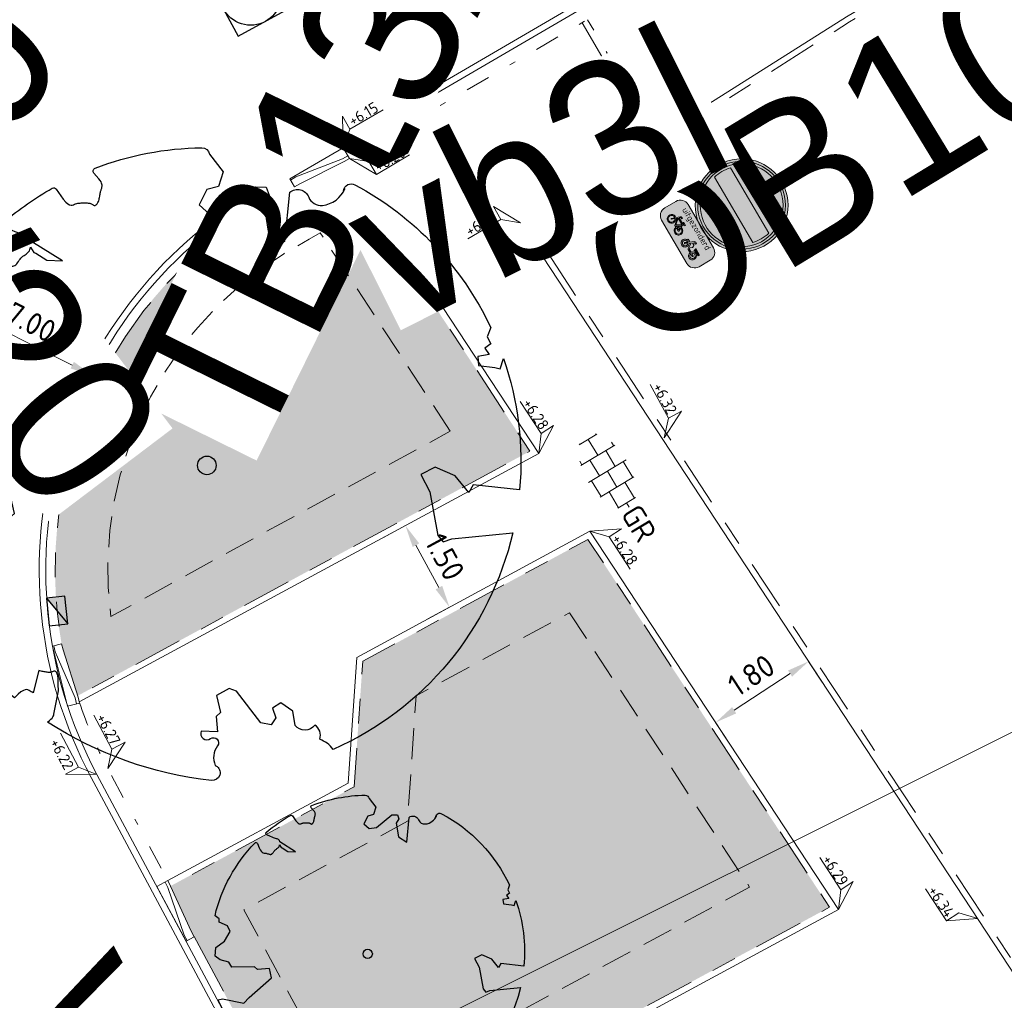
# Model space of a CAD drawing. Header units: metres. Extents: x 155090 to 155676, y 461362 to 461889.
# Tile 74 of 98: x 155297 to 155313, y 461600 to 461616. Entities that reach past the tile are written whole.
import ezdxf
from ezdxf.enums import TextEntityAlignment as Align

# ---------------------------------------------------------------- set-up
doc = ezdxf.new("R2018")
doc.units = ezdxf.units.M
for name, pattern in [('DASHED', [0.75, 0.5, -0.25]), ('VH-GELEIDEBAND', [6, 2, -2, 0, -2]), ('VH-OPSLUITBAND-SO', [10, 4, -2, 2, -2]), ('VH-TROTTOIRBAND_130-150', [15, 5, -2, 2, -2, 2, -2]), ('ZZ-HIDDEN-SO', [4, 2, -2])]:
    doc.linetypes.add(name, pattern=pattern)
doc.layers.get('0').update_dxf_attribs({"lineweight": 18})
doc.layers.get('Defpoints').update_dxf_attribs({"lineweight": 18})
for name, color, linetype, lineweight in [('N-WE-GR-BOOM-S', 90, 'Continuous', 25), ('N-WE-IE-MEUBILAIR_WEGMEUBILAIR-S-200', 7, 'Continuous', 25), ('N-WE-IE-MEUBILAIR_WEGMEUBILAIR_PAAL-S-200', 7, 'Continuous', 25), ('N-WE-RI-OVERIG_RIOOLPUT_INSPECTIE-S-200', 10, 'Continuous', 25), ('N-WE-VH-KANTOPSLUITING-T18', 10, 'Continuous', 18), ('N-WE-VH-KANTOPSLUITING_GELEIDEBAND_50 200-G', 20, 'VH-GELEIDEBAND', 18), ('N-WE-VH-KANTOPSLUITING_OPSLUITBAND_100X200-G', 150, 'VH-OPSLUITBAND-SO', 18), ('N-WE-VH-KANTOPSLUITING_TROTTOIRBAND_130 150X250-G', 210, 'VH-TROTTOIRBAND_130-150', 18), ('N-WE-VH-KANTOPSLUITING_VERLOOPBAND-S', 7, 'Continuous', 18), ('N-WE-VH-KANTOPSLUITING_VOORKANT_BAND-G', 50, 'Continuous', 18), ('N-WE-VH-KANTVERHARDING_STREKLAAG-G', 60, 'Continuous', 18), ('N-WE-VH-VERHARDING_TEGEL-KLEUR-DUN-S', 7, 'Continuous', 18), ('N-WE-VW-VERKEERSTEKEN_BORD_C-S-200', 7, 'Continuous', 25), ('N-WE-VW-VERKEERSTEKEN_BORD_ONDERBORD-S-200', 7, 'Continuous', 25), ('X-XX-AL-HOOGTELABEL-S', 7, 'Continuous', 18), ('X-XX-AL-M', 7, 'Continuous', 18)]:
    doc.layers.add(name, color=color, linetype=linetype, lineweight=lineweight)
for name, color, linetype, lineweight, true_color in [('N-WE-GR-Groen-A-200', 7, 'Continuous', 18, 0x52a500), ('N-WE-GR-MATERIAALGRENS-G', 7, 'ZZ-HIDDEN-SO', 18, 0x00e600), ('N-WE-RI-HWA_KOLK-S-200', 150, 'Continuous', 25, 0x007fff)]:
    doc.layers.add(name, color=color, linetype=linetype, lineweight=lineweight, true_color=true_color)
doc.layers.add('X-XX-AL-HULPLIJN', color=4, linetype='Continuous', lineweight=18, plot=False)
doc.styles.add('NLCS-ISO', font='NLCS-ISO.ttf')
doc.styles.add('NLCS-ISO-M200-T18', font='NLCS-ISO.ttf', dxfattribs={"height": 0.36})
doc.styles.add('NLCS-RVV-M200-T25', font='NLCS-RVV.ttf')
doc.dimstyles.new('NLCS-M200-T18-PIJL_L2_H1', dxfattribs={"dimscale": 0.2, "dimtxt": 2.5, "dimasz": 1.8, "dimexe": 2, "dimexo": 2, "dimgap": 0.7, "dimtad": 1, "dimzin": 0, "dimdsep": 46, "dimtxsty": 'NLCS-ISO-M200-T18', "dimcen": 0, "dimdle": 2, "dimclrd": 256, "dimclre": 256, "dimclrt": 10, "dimadec": 1, "dimazin": 0, "dimtfac": 1, "dimtdec": 3, "dimtofl": 0, "dimtmove": 0, "dimatfit": 3, "dimfxl": 2, "dimfxlon": 1, "dimtfillclr": 256, "dimtolj": 1, "dimtzin": 0, "dimlwd": -1, "dimlwe": -1, "dimarcsym": 0})
doc.dimstyles.new('NLCS-M200-T18-PIJL_L2_H2', dxfattribs={"dimscale": 0.2, "dimtxt": 0.36, "dimasz": 1.8, "dimexe": 2, "dimexo": 2, "dimgap": 0.7, "dimtad": 1, "dimzin": 0, "dimdsep": 46, "dimtxsty": 'NLCS-ISO-M200-T18', "dimcen": 0, "dimdle": 2, "dimclrd": 256, "dimclre": 256, "dimclrt": 10, "dimazin": 0, "dimtfac": 1, "dimtofl": 0, "dimtmove": 0, "dimatfit": 3, "dimfxl": 2, "dimfxlon": 1, "dimtfill": 1, "dimtfillclr": 256, "dimtolj": 1, "dimtzin": 0, "dimlwd": -1, "dimlwe": -1, "dimarcsym": 0})

# ---------------------------------------------------------------- blocks, each defined once
blk = doc.blocks.new('*U46')
at = {"lineweight": 9}
for p, q in [((-1.5, -1.6), (-1.5, 1.6)), ((0, -1.784), (0, 1.784)), ((1.5, -1.6), (1.5, 1.6)), ((-3, -0.835), (-3, 0.835)), ((-1.837, 1.5), (-1.5, 1.5)), ((0, 1.5), (1.5, 1.5)), ((3, -0.835), (3, 0.835)), ((-3.08, 0.75), (-3, 0.75)), ((-3, 0), (-1.5, 0)), ((-1.5, 0.75), (0, 0.75)), ((0, 0), (1.5, 0)), ((1.5, 0.75), (3, 0.75)), ((3, 0), (3.395, 0)), ((-3.08, -0.75), (-3, -0.75)), ((-1.5, -0.75), (0, -0.75)), ((1.5, -0.75), (3, -0.75)), ((-1.837, -1.5), (-1.5, -1.5)), ((0, -1.5), (1.5, -1.5))]:
    blk.add_line(p, q, dxfattribs=at)
at = {"style": 'NLCS-ISO'}
blk.add_attdef('FORMAAT', text='', height=1.8, dxfattribs=at).set_placement((-3.18, 0), align=Align.MIDDLE_RIGHT)
blk.add_attdef('KLEUR', text='', height=1.8, dxfattribs=at).set_placement((3.495, 0), align=Align.MIDDLE_LEFT)
blk = doc.blocks.new('*U50')
at = {"lineweight": 30, "flags": 106}
blk.add_attdef('OB', text='', height=0.36, dxfattribs=at).set_placement((0, 0.1), align=Align.BOTTOM_CENTER)
blk = doc.blocks.new('*U51')
at = {"lineweight": 30, "flags": 106}
blk.add_attdef('OB', text='', height=0.36, dxfattribs=at).set_placement((0, 0.1), align=Align.BOTTOM_CENTER)
blk = doc.blocks.new('*D61')
at = {"layer": 'Defpoints', "color": 0, "transparency": 16777216}
for p in [(155298.215, 461622.532), (155296.538, 461616.771)]:
    blk.add_point(p, dxfattribs=at)
at = {"layer": 'X-XX-AL-M', "transparency": 16777216}
blk.add_line((155295.887, 461614.532), (155296.438, 461616.426), dxfattribs=at)
blk.add_solid([(155296.38, 461616.442), (155296.495, 461616.409), (155296.538, 461616.771)], dxfattribs=at)
at = {"layer": 'X-XX-AL-M', "color": 10, "transparency": 16777216, "insert": (155295.805, 461615.395), "char_height": 0.36, "attachment_point": 5, "rotation": 73.7687, "style": 'NLCS-ISO-M200-T18', "bg_fill": 3, "box_fill_scale": 1.1, "bg_fill_color": 256, "bg_fill_true_color": 13158600, "bg_fill_transparency": 0}
blk.add_mtext('\\A1;R=6.00', dxfattribs=at)
blk = doc.blocks.new('*D71')
at = {"layer": 'Defpoints', "color": 0, "transparency": 16777216}
for p in [(155303.702, 461608.045), (155303.702, 461608.045), (155304.415, 461606.725)]:
    blk.add_point(p, dxfattribs=at)
at = {"layer": 'X-XX-AL-M', "transparency": 16777216}
for p, q in [((155303.702, 461608.045), (155303.35, 461607.854)), ((155304.244, 461607.042), (155303.873, 461607.728)), ((155304.415, 461606.725), (155304.064, 461606.535))]:
    blk.add_line(p, q, dxfattribs=at)
for points in [[(155303.926, 461607.756), (155303.82, 461607.699), (155303.702, 461608.045)], [(155304.297, 461607.07), (155304.191, 461607.013), (155304.415, 461606.725)]]:
    blk.add_solid(points, dxfattribs=at)
at = {"layer": 'X-XX-AL-M', "color": 10, "transparency": 16777216, "insert": (155304.34, 461607.537), "char_height": 0.36, "attachment_point": 5, "rotation": 298.4036, "style": 'NLCS-ISO-M200-T18', "bg_fill": 3, "box_fill_scale": 1.1, "bg_fill_color": 256, "bg_fill_true_color": 13158600, "bg_fill_transparency": 0}
blk.add_mtext('\\A1;1.50', dxfattribs=at)
blk = doc.blocks.new('*D95')
at = {"layer": 'Defpoints', "color": 0, "transparency": 16777216}
for p in [(155310.088, 461606.05), (155310.219, 461605.85), (155308.584, 461605.062)]:
    blk.add_point(p, dxfattribs=at)
at = {"layer": 'X-XX-AL-M', "transparency": 16777216}
for p, q in [((155310.219, 461605.85), (155310.439, 461605.516)), ((155309.016, 461605.06), (155309.919, 461605.653)), ((155308.715, 461604.862), (155308.935, 461604.528))]:
    blk.add_line(p, q, dxfattribs=at)
for points in [[(155309.886, 461605.703), (155309.951, 461605.603), (155310.219, 461605.85)], [(155308.983, 461605.11), (155309.049, 461605.01), (155308.715, 461604.862)]]:
    blk.add_solid(points, dxfattribs=at)
at = {"layer": 'X-XX-AL-M', "color": 10, "transparency": 16777216, "insert": (155309.292, 461605.624), "char_height": 0.36, "attachment_point": 5, "rotation": 33.3042, "style": 'NLCS-ISO-M200-T18', "bg_fill": 3, "box_fill_scale": 1.1, "bg_fill_color": 256, "bg_fill_true_color": 13158600, "bg_fill_transparency": 0}
blk.add_mtext('\\A1;1.80', dxfattribs=at)
blk = doc.blocks.new('SVH-VERLOOPBAND_TROTTOIRBAND 130 150X250 HD_GELEIDEBAND 50 200X200 HD_RECHTS_L1000-MM_DYN')
blk.add_lwpolyline([(1000, 200), (900, 200), (100, 150), (0, 150), (0, 0), (1000, 0)], close=True)
blk.add_lwpolyline([(0, 20), (100, 20), (900, 150), (1000, 150)])
blk = doc.blocks.new('*U181')
at = {"linetype": 'Continuous', "lineweight": 0}
blk.add_lwpolyline([(0, 0.2), (0.1, 0.2), (0.9, 0.15), (1, 0.15), (1, 0), (0, 0)], close=True, dxfattribs=at)
blk.add_lwpolyline([(1, 0.02), (0.9, 0.02), (0.1, 0.15), (0, 0.15)], dxfattribs=at)
blk = doc.blocks.new('*U182')
at = {"lineweight": 30, "flags": 106}
blk.add_attdef('OB', text='', height=0.36, dxfattribs=at).set_placement((0, 0.1), align=Align.BOTTOM_CENTER)
blk = doc.blocks.new('*U183')
at = {"linetype": 'Continuous', "lineweight": 0}
blk.add_lwpolyline([(0, 0.2), (0.1, 0.2), (0.9, 0.15), (1, 0.15), (1, 0), (0, 0)], close=True, dxfattribs=at)
blk.add_lwpolyline([(1, 0.02), (0.9, 0.02), (0.1, 0.15), (0, 0.15)], dxfattribs=at)
blk = doc.blocks.new('*U184')
at = {"lineweight": 30, "flags": 106}
blk.add_attdef('OB', text='', height=0.36, dxfattribs=at).set_placement((0, 0.1), align=Align.BOTTOM_CENTER)
blk = doc.blocks.new('*U15')
at = {"lineweight": 18}
for p, q in [((2.46, 4.47), (0, 0)), ((2.46, 2.07), (2.46, 4.47)), ((0, 0), (2.46, 2.07)), ((8.66, 2.07), (2.46, 2.07))]:
    blk.add_line(p, q, dxfattribs=at)
at = {"lineweight": 18, "style": 'NLCS-ISO'}
blk.add_attdef('...', text='', height=1.8, dxfattribs=at).set_placement((5.56, 1.65), align=Align.BOTTOM_CENTER)
blk = doc.blocks.new('*U250')
at = {"lineweight": 18}
for p, q in [((-2.46, 2.07), (-2.46, 4.47)), ((-2.46, 4.47), (0, 0)), ((-8.66, 2.07), (-2.46, 2.07)), ((0, 0), (-2.46, 2.07))]:
    blk.add_line(p, q, dxfattribs=at)
at = {"lineweight": 18, "style": 'NLCS-ISO'}
blk.add_attdef('...', text='', height=1.8, dxfattribs=at).set_placement((-5.56, 1.65), align=Align.BOTTOM_CENTER)
blk = doc.blocks.new('*U343')
at = {"lineweight": 18}
for p, q in [((-2.46, -2.01), (0, 0)), ((0, 0), (-2.46, -4.41)), ((-2.46, -4.41), (-2.46, -2.01)), ((-8.66, -4.41), (-2.46, -4.41))]:
    blk.add_line(p, q, dxfattribs=at)
at = {"lineweight": 18, "style": 'NLCS-ISO'}
blk.add_attdef('...', text='', height=1.8, dxfattribs=at).set_placement((-5.56, -4.83), align=Align.BOTTOM_CENTER)
blk = doc.blocks.new('N-SVW-VERKEERSTEKEN_BORD_C02-SO')
at = {"true_color": 0xff0000}
h = blk.add_hatch(color=1, dxfattribs=at)
h.dxf.hatch_style = 1
h.paths.add_polyline_path([(-3.75, 0), (-3.55, 0, -1), (3.55, 0), (3.75, 0, 1)])
at = {"true_color": 0xffffff}
h = blk.add_hatch(color=7, dxfattribs=at)
h.dxf.hatch_style = 1
h.paths.add_polyline_path([(3.35, 0), (3.55, 0, 1), (-3.55, 0), (-3.35, 0, -1)])
at = {"true_color": 0xff0000}
h = blk.add_hatch(color=1, dxfattribs=at)
h.dxf.hatch_style = 1
h.paths.add_polyline_path([(-3.35, 0), (-3.15, 0, -0.060174), (-3.059, 0.75), (3.059, 0.75, -0.060174), (3.15, 0), (3.35, 0, 1)])
h = blk.add_hatch(color=1, dxfattribs=at)
h.dxf.hatch_style = 1
h.paths.add_polyline_path([(-3.55, 0), (-3.75, 0, 1), (3.75, 0), (3.55, 0, -1)])
at = {"true_color": 0xffffff}
h = blk.add_hatch(color=7, dxfattribs=at)
h.dxf.hatch_style = 1
h.paths.add_polyline_path([(-3.35, 0), (-3.55, 0, 1), (3.55, 0), (3.35, 0, -1)])
at = {"true_color": 0xff0000}
h = blk.add_hatch(color=1, dxfattribs=at)
h.dxf.hatch_style = 1
h.paths.add_polyline_path([(3.35, 0), (3.15, 0, -0.060174), (3.059, -0.75), (-3.059, -0.75, -0.060174), (-3.15, 0), (-3.35, 0, 1)])
at = {"true_color": 0xffffff}
h = blk.add_hatch(color=7, dxfattribs=at)
h.dxf.hatch_style = 1
h.paths.add_polyline_path([(3.059, -0.75, 0.120784), (3.059, 0.75), (-3.059, 0.75, 0.120784), (-3.059, -0.75)])
at = {"color": 7, "lineweight": 0, "true_color": 0xffffff}
blk.add_lwpolyline([(-3.059, -0.75), (3.059, -0.75, 0.120784), (3.059, 0.75), (-3.059, 0.75, 0.120784)], format="xyb", close=True, dxfattribs=at)
at = {"color": 1, "lineweight": 0, "true_color": 0xff0000}
blk.add_circle((0, 0), 3.75, dxfattribs=at)
at = {"color": 7, "lineweight": 0, "true_color": 0xffffff}
for radius in [3.55, 3.35]:
    blk.add_circle((0, 0), radius, dxfattribs=at)
blk = doc.blocks.new('SGR-BOOM_05')
blk.add_lwpolyline([(0.433, 4.712), (0.441, 4.722), (0.45, 4.731), (0.457, 4.739), (0.465, 4.746), (0.473, 4.754), (0.48, 4.761), (0.487, 4.77), (0.494, 4.779), (0.501, 4.79), (0.508, 4.802), (0.513, 4.817), (0.516, 4.836), (0.517, 4.858), (0.515, 4.885), (0.509, 4.916), (0.475, 5.034, -0.52938), (0.529, 5.099, -0.087139), (2.218, 4.625, -0.372341), (2.284, 4.473), (2.354, 4.119), (2.18, 3.946), (1.992, 3.985), (1.767, 3.817), (1.853, 3.602), (2.086, 3.527), (2.712, 3.671), (2.864, 3.587), (2.85, 3.453), (2.707, 3.365), (2.577, 2.941), (2.743, 2.67), (3.168, 3.347, -0.504641), (3.406, 3.14, 0.331948), (3.544, 2.921, 0.282008), (3.993, 3.004), (3.957, 2.985, -0.512156), (4.163, 2.984, -0.16076), (5.094, -0.056), (4.977, -0.169), (4.976, -0.294), (4.862, -0.315), (4.876, -0.438), (4.698, -0.381), (4.644, -0.519), (4.864, -0.665), (4.933, -0.72), (5.054, -0.599, -0.106371), (4.341, -2.61), (3.705, -2.201), (3.588, -2.282), (3.512, -1.945), (3.286, -1.673), (3.024, -1.676), (3.03, -1.99), (2.83, -2.678), (2.861, -2.809), (3.005, -2.829), (3.93, -3.183, -0.236298), (-0.225, -5.013, 0.159625), (-0.347, -4.77, 0.350802), (-0.315, -4.528, -0.504641), (-0.6, -4.393), (-0.531, -4.17), (-0.647, -3.962), (-0.802, -3.978), (-0.825, -4.144), (-0.942, -4.211), (-1.08, -4.106), (-1.2, -3.475), (-1.291, -3.384), (-1.522, -3.391), (-1.586, -3.665), (-1.68, -3.694), (-1.769, -3.923), (-2.003, -3.798, 0.733583), (-1.918, -3.973, -0.861625), (-1.87, -4.128, 0.279978), (-2.043, -4.393), (-2.036, -4.403, -0.827056), (-2.208, -4.583, -0.116774), (-4.152, -2.556), (-4.114, -2.549), (-4.084, -2.541), (-4.059, -2.531), (-4.039, -2.52), (-4.024, -2.509), (-4.013, -2.498), (-4.004, -2.486), (-3.768, -2.184), (-3.762, -2.173), (-3.758, -2.163), (-3.755, -2.153), (-3.752, -2.143), (-3.748, -2.133), (-3.745, -2.123), (-3.74, -2.111), (-3.735, -2.099), (-3.729, -2.085), (-3.721, -2.071), (-3.713, -2.056), (-3.705, -2.04), (-3.697, -2.024), (-3.689, -2.007), (-3.682, -1.991), (-3.676, -1.975), (-3.671, -1.959), (-3.668, -1.944), (-3.666, -1.929), (-3.665, -1.916), (-3.666, -1.904), (-3.668, -1.893), (-3.671, -1.884), (-3.676, -1.877), (-3.682, -1.872), (-3.69, -1.869), (-3.698, -1.867), (-3.708, -1.866), (-3.718, -1.865), (-3.729, -1.864), (-3.74, -1.863), (-3.752, -1.86), (-3.764, -1.856), (-3.776, -1.85), (-3.788, -1.843), (-3.801, -1.835), (-3.813, -1.826), (-3.826, -1.816), (-3.84, -1.806), (-3.853, -1.796), (-3.866, -1.785), (-3.88, -1.774), (-3.893, -1.762), (-3.907, -1.75), (-4.15, -2.028), (-4.162, -2.015), (-4.173, -2), (-4.183, -1.984), (-4.193, -1.968), (-4.204, -1.951), (-4.219, -1.938), (-4.242, -1.928), (-4.274, -1.924), (-4.319, -1.929), (-4.379, -1.942), (-4.457, -1.967, -0.040997), (-4.791, -1.027), (-4.617, -1.057), (-4.463, -1.156), (-4.38, -1.082), (-4.281, -0.927), (-4.376, -0.782), (-4.323, -0.567), (-4.52, -0.551), (-4.652, -0.423), (-4.892, -0.58, -0.05814), (-4.988, 0.829), (-4.852, 0.802), (-4.298, 0.364), (-4.06, 0.447), (-3.128, 0.693), (-3.049, 1), (-3.409, 1.144), (-3.464, 1.261), (-4.121, 1.584), (-4.136, 1.769), (-4.358, 1.957), (-4.448, 2.14), (-4.297, 2.378), (-3.958, 2.431), (-3.65, 2.633), (-3.646, 2.84), (-3.838, 3.066), (-3.787, 3.162), (-3.863, 3.31, -0.13428), (-1.664, 4.835, -0.541727), (-1.597, 4.783), (-1.608, 4.639), (-1.605, 4.565), (-1.595, 4.508), (-1.579, 4.465), (-1.558, 4.434), (-1.535, 4.41), (-1.511, 4.392), (-1.487, 4.376), (-1.465, 4.359), (-1.446, 4.342), (-1.428, 4.325), (-1.411, 4.309), (-1.395, 4.295), (-1.38, 4.284), (-1.364, 4.276), (-1.347, 4.272), (-1.33, 4.272), (-1.312, 4.277), (-1.292, 4.285), (-1.273, 4.294), (-1.252, 4.305), (-1.232, 4.316), (-1.211, 4.327), (-1.189, 4.336), (-1.168, 4.342), (-1.147, 4.347), (-1.126, 4.35), (-1.105, 4.353), (-1.085, 4.356), (-1.066, 4.36), (-1.048, 4.365), (-1.031, 4.372), (-1.015, 4.382), (-1, 4.394), (-0.986, 4.408), (-0.973, 4.424), (-0.963, 4.324), (-0.94, 4.298), (-0.834, 4.118), (-0.611, 3.996), (-0.927, 4.508), (-0.921, 4.523), (-0.917, 4.539), (-0.915, 4.553), (-0.916, 4.568), (-0.92, 4.583), (-0.927, 4.598), (-0.938, 4.613), (-0.953, 4.629), (-0.972, 4.647), (-0.994, 4.667), (-1.02, 4.691), (-1.05, 4.719), (-1.082, 4.754), (-1.117, 4.795), (-1.199, 4.901, -0.543104), (-1.171, 4.981, -0.046766), (-0.234, 5.117, -0.385168), (-0.182, 5.074), (-0.152, 4.882), (-0.138, 4.822), (-0.121, 4.78), (-0.104, 4.753), (-0.085, 4.737), (-0.066, 4.73), (-0.047, 4.727), (-0.027, 4.726), (-0.009, 4.724), (0.009, 4.72), (0.027, 4.716), (0.044, 4.71), (0.061, 4.704), (0.077, 4.697), (0.093, 4.689), (0.109, 4.682), (0.124, 4.675), (0.139, 4.668), (0.153, 4.66), (0.167, 4.653), (0.18, 4.645), (0.191, 4.638), (0.202, 4.629), (0.211, 4.621), (0.219, 4.611), (0.225, 4.602), (0.231, 4.593), (0.236, 4.584), (0.242, 4.576), (0.247, 4.569), (0.253, 4.564), (0.26, 4.56), (0.269, 4.559), (0.278, 4.56), (0.289, 4.563), (0.3, 4.568), (0.312, 4.574), (0.324, 4.582), (0.336, 4.592), (0.348, 4.603), (0.36, 4.616), (0.371, 4.63), (0.382, 4.644), (0.393, 4.659), (0.404, 4.673), (0.414, 4.687), (0.423, 4.7)], format="xyb", close=True)
blk.add_circle((0, 0), 0.15)
blk = doc.blocks.new('SRI-PUT_INSPECTIE-SO')
at = {"flags": 128}
blk.add_lwpolyline([(-2, -2), (2, -2), (2, 2), (-2, 2)], close=True, dxfattribs=at)
blk.add_circle((0, 0), 2)
at = {"style": 'NLCS-ISO'}
blk.add_text('I', height=2.5, dxfattribs=at).set_placement((-0.003, -0.007), align=Align.MIDDLE_CENTER)
blk = doc.blocks.new('N-SVW-VERKEERSTEKEN_BORD_ONDERBORD_OB54-SO')
at = {"true_color": 0xffffff}
h = blk.add_hatch(color=7, dxfattribs=at)
h.dxf.hatch_style = 1
edge = h.paths.add_edge_path()
edge.add_line((2.75, -0.524), (2.75, 0.524))
edge.add_arc((2.024, 0.524), 0.726, 0, 90)
edge.add_line((2.024, 1.25), (-2.024, 1.25))
edge.add_arc((-2.024, 0.524), 0.726, 90, 180)
edge.add_line((-2.75, 0.524), (-2.75, -0.524))
edge.add_arc((-2.024, -0.524), 0.726, 180, 270)
edge.add_line((-2.024, -1.25), (2.024, -1.25))
edge.add_arc((2.024, -0.524), 0.726, 270, 360)
at = {"true_color": 0x191919}
h = blk.add_hatch(color=250, dxfattribs=at)
h.dxf.hatch_style = 1
h.paths.add_polyline_path([(-0.816, 0.016), (-0.759, 0.144), (-0.673, 0.144), (-0.673, 0.217), (-0.941, 0.217, 1), (-0.941, 0.144), (-0.837, 0.144), (-0.871, 0.071), (-1.475, 0.071), (-1.434, 0.182, -0.345861), (-1.376, 0.217), (-1.285, 0.217), (-1.285, 0.29), (-1.389, 0.29, 0.334348), (-1.507, 0.201), (-1.632, -0.156, 0.794265), (-1.937, -0.767, 0.4733), (-1.408, -0.664, 0.427471), (-1.564, -0.182), (-1.528, -0.075), (-1.113, -0.534), (-0.946, -0.534, 0.529348), (-0.43, -0.805, 0.476174), (-0.327, -0.275, 0.318009), (-0.72, -0.171)])
h.paths.add_polyline_path([(-1.496, 0.001), (-0.905, 0.001), (-1.103, -0.437)], flags=16)
h.paths.add_polyline_path([(-1.59, -0.252, -0.542254), (-1.539, -0.71, -0.632638), (-1.991, -0.497, -0.479903), (-1.658, -0.229), (-1.749, -0.487, 1.053204), (-1.679, -0.508)], flags=16)
h.paths.add_polyline_path([(-0.855, -0.067), (-0.785, -0.203, 0.234167), (-0.946, -0.461), (-1.035, -0.461)], flags=16)
h.paths.add_polyline_path([(-0.751, -0.27), (-0.652, -0.461), (-0.871, -0.461, -0.216058)], flags=16)
h.paths.add_polyline_path([(-0.871, -0.534), (-0.592, -0.534, 0.566151), (-0.561, -0.481), (-0.686, -0.236, -0.564261), (-0.324, -0.539, -0.396488), (-0.623, -0.772, -0.350134)], flags=16)
h = blk.add_hatch(color=250, dxfattribs=at)
h.dxf.hatch_style = 1
h.paths.add_polyline_path([(1.135, -0.17), (1.051, -0.034, 0.255306), (1.015, -0.014), (0.83, -0.014), (0.877, 0.095, -0.318303), (0.94, 0.14), (1.041, 0.14), (1.041, 0.239), (0.913, 0.239, 0.321327), (0.807, 0.176), (0.624, -0.233), (0.564, -0.223), (0.564, -0.144, 0.106802), (0.39, -0.176), (0.423, -0.249, 0.671062), (0.394, -0.825, 0.948349), (0.715, -0.27), (0.781, -0.118), (1.044, -0.548, 0.259153), (1.114, -0.588), (1.403, -0.588, 0.931549), (2.042, -0.543, 0.922827), (1.406, -0.491), (1.161, -0.491, -0.255465), (1.104, -0.46), (1.057, -0.387), (1.138, -0.212, 0.249583)])
h.paths.add_polyline_path([(0.456, -0.744, -0.929509), (0.589, -0.323), (0.492, -0.534, 1), (0.579, -0.574), (0.676, -0.363, -0.86337)], flags=16)
h.paths.add_polyline_path([(1.943, -0.532, -0.929509), (1.505, -0.588), (1.737, -0.588, 1), (1.737, -0.491), (1.505, -0.491, -0.86337)], flags=16)
h = blk.add_hatch(color=250, dxfattribs=at)
h.dxf.hatch_style = 1
h.paths.add_polyline_path([(1.701, -0.144), (1.956, -0.144), (1.956, -0.014), (1.401, -0.014, 0.572156), (1.368, -0.07), (1.432, -0.207, 0.436321), (1.482, -0.222, -0.140127)])
at = {"color": 250, "lineweight": 0, "true_color": 0x191919}
for points in [[(2.75, -0.524), (2.75, 0.524, 0.414214), (2.024, 1.25), (-2.024, 1.25, 0.414214), (-2.75, 0.524), (-2.75, -0.524, 0.414214), (-2.024, -1.25), (2.024, -1.25, 0.414214)], [(-0.816, 0.016), (-0.759, 0.144), (-0.673, 0.144), (-0.673, 0.217), (-0.941, 0.217, 1), (-0.941, 0.144), (-0.837, 0.144), (-0.871, 0.071), (-1.475, 0.071), (-1.434, 0.182, -0.345861), (-1.376, 0.217), (-1.285, 0.217), (-1.285, 0.29), (-1.389, 0.29, 0.334348), (-1.507, 0.201), (-1.632, -0.156, 0.794265), (-1.937, -0.767, 0.4733), (-1.408, -0.664, 0.427471), (-1.564, -0.182), (-1.528, -0.075), (-1.113, -0.534), (-0.946, -0.534, 0.529348), (-0.43, -0.805, 0.476174), (-0.327, -0.275, 0.318009), (-0.72, -0.171)], [(1.406, -0.491, -0.922827), (2.042, -0.543, -0.931549), (1.403, -0.588), (1.114, -0.588, -0.259153), (1.044, -0.548), (0.781, -0.118), (0.715, -0.27, -0.948349), (0.394, -0.825, -0.671062), (0.423, -0.249), (0.39, -0.176, -0.106802), (0.564, -0.144), (0.564, -0.223), (0.624, -0.233), (0.807, 0.176, -0.321327), (0.913, 0.239), (1.041, 0.239), (1.041, 0.14), (0.94, 0.14, 0.318303), (0.877, 0.095), (0.83, -0.014), (1.015, -0.014, -0.265598), (1.052, -0.035), (1.135, -0.17, -0.249583), (1.138, -0.212), (1.057, -0.387), (1.104, -0.46, 0.255465), (1.161, -0.491)], [(-1.59, -0.252, -0.542254), (-1.539, -0.71, -0.632638), (-1.991, -0.497, -0.479903), (-1.658, -0.229), (-1.749, -0.487, 1.053204), (-1.679, -0.508)], [(-0.855, -0.067), (-1.035, -0.461), (-0.946, -0.461, -0.234167), (-0.785, -0.203)], [(-0.686, -0.236, -0.564261), (-0.324, -0.539, -0.396488), (-0.623, -0.772, -0.350134), (-0.871, -0.534), (-0.592, -0.534, 0.566151), (-0.561, -0.481)], [(-0.652, -0.461), (-0.751, -0.27, 0.216058), (-0.871, -0.461)], [(0.676, -0.363, -0.86337), (0.456, -0.744, -0.929509), (0.589, -0.323), (0.492, -0.534, 1), (0.579, -0.574)], [(1.956, -0.014), (1.401, -0.014, 0.526528), (1.366, -0.065), (1.432, -0.207, 0.485649), (1.487, -0.219, -0.136609), (1.701, -0.144), (1.956, -0.144)], [(1.505, -0.491, -0.86337), (1.943, -0.532, -0.929509), (1.505, -0.588), (1.737, -0.588, 1), (1.737, -0.491)]]:
    blk.add_lwpolyline(points, format="xyb", close=True, dxfattribs=at)
blk.add_lwpolyline([(-0.905, 0.001), (-1.496, 0.001), (-1.103, -0.437)], close=True, dxfattribs=at)
at = {"color": 250, "true_color": 0x191919, "style": 'NLCS-RVV-M200-T25'}
blk.add_text('uitgezonderd', height=0.5, dxfattribs=at).set_placement((0, 0.598), align=Align.CENTER)
blk = doc.blocks.new('SIE-WEG_PAAL_VERKEERSBORD_DYN-SO')
at = {"color": 0, "linetype": 'ByBlock', "lineweight": 18}
blk.add_circle((0, 0), 1.5, dxfattribs=at)
at = {"color": 0, "linetype": 'ByBlock', "lineweight": 18, "style": 'NLCS-ISO'}
blk.add_text('vb', height=1.5, dxfattribs=at).set_placement((0, 0.132), align=Align.MIDDLE_CENTER)
blk = doc.blocks.new('*U567')
at = {"const_width": 0.3, "flags": 128}
blk.add_lwpolyline([(17.913, 21.271), (17.913, 24.271)], dxfattribs=at)
at = {"flags": 128}
blk.add_lwpolyline([(1.5, 0), (3.25, 0), (16.413, 21.271), (17.913, 21.271)], dxfattribs=at)
at = {"lineweight": 18}
blk.add_circle((0, 0), 1.5, dxfattribs=at)
blk = doc.blocks.new('*U334')
at = {"lineweight": 18}
for p, q in [((2.46, -2.01), (0, 0)), ((0, 0), (2.46, -4.41)), ((2.46, -4.41), (2.46, -2.01)), ((8.66, -4.41), (2.46, -4.41))]:
    blk.add_line(p, q, dxfattribs=at)
at = {"lineweight": 18, "style": 'NLCS-ISO'}
blk.add_attdef('...', text='', height=1.8, dxfattribs=at).set_placement((5.56, -4.83), align=Align.BOTTOM_CENTER)
blk = doc.blocks.new('*D569')
at = {"layer": 'Defpoints', "color": 0, "transparency": 16777216}
for p in [(155298.64, 461610.475), (155304.891, 461607.324)]:
    blk.add_point(p, dxfattribs=at)
at = {"layer": 'X-XX-AL-M', "transparency": 16777216}
blk.add_line((155296.557, 461611.524), (155298.318, 461610.637), dxfattribs=at)
blk.add_solid([(155298.345, 461610.69), (155298.291, 461610.583), (155298.64, 461610.475)], dxfattribs=at)
at = {"layer": 'X-XX-AL-M', "color": 10, "transparency": 16777216, "insert": (155297.421, 461611.447), "char_height": 0.36, "attachment_point": 5, "rotation": 333.248, "style": 'NLCS-ISO-M200-T18'}
blk.add_mtext('\\A1;R=7.00', dxfattribs=at)
blk = doc.blocks.new('SRI-KOLK_TROTTOIR-SO')
blk.add_hatch(color=256).paths.add_polyline_path([(1.125, 1.5), (-1.125, 1.5), (-1.125, 0)])
blk.add_line((-1.125, 0), (1.125, 1.5))
at = {"flags": 128}
blk.add_lwpolyline([(-1.125, 0), (1.125, 0), (1.125, 1.5), (-1.125, 1.5)], close=True, dxfattribs=at)

msp = doc.modelspace()

# ---------------------------------------------------------------- hatches: boundary and pattern name
at = {"layer": 'N-WE-GR-Groen-A-200', "true_color": 0x7fff00, "transparency": 33554585}
h = msp.add_hatch(color=70, dxfattribs=at)
h.dxf.hatch_style = 1
h.paths.add_polyline_path([(155302.659, 461613.898), (155301.996, 461613.566), (155301.91, 461613.515), (155301.439, 461613.241, 0.314086), (155298.145, 461606.134), (155298.169, 461606.037), (155298.407, 461605.295), (155305.715, 461609.247)])
h = msp.add_hatch(color=70, dxfattribs=at)
h.dxf.hatch_style = 1
h.paths.add_polyline_path([(155306.652, 461607.821), (155303.012, 461605.852), (155302.872, 461603.822), (155299.908, 461602.22), (155300.241, 461601.49), (155301.969, 461598.258), (155302.019, 461598.165), (155302.337, 461597.437), (155310.557, 461601.877)])

# ---------------------------------------------------------------- linework, layer by layer
at = {"layer": 'N-WE-VH-KANTOPSLUITING_GELEIDEBAND_50 200-G', "ltscale": 0.2, "flags": 128}
msp.add_lwpolyline([(155316.273, 461621.836), (155302.747, 461613.946)], dxfattribs=at)
msp.add_lwpolyline([(155298.432, 461605.195, 0.043142), (155298.893, 461604.118), (155299.861, 461602.308)], format="xyb", dxfattribs=at)
at = {"layer": 'N-WE-VH-KANTOPSLUITING_OPSLUITBAND_100X200-G', "ltscale": 0.2, "flags": 128}
for points in [[(155357.488, 461641.038), (155353.861, 461641.094), (155350.254, 461638.957), (155318.283, 461620.549), (155310.881, 461616.182), (155305.703, 461612.907), (155331.686, 461573.358), (155356.824, 461586.557), (155356.405, 461587.369)], [(155307.753, 461614.322), (155306.646, 461616.219)], [(155302.664, 461613.891), (155305.715, 461609.247), (155298.385, 461605.283)], [(155302.339, 461597.433), (155310.557, 461601.877), (155306.652, 461607.821), (155303.012, 461605.852), (155302.872, 461603.822), (155299.908, 461602.22)]]:
    msp.add_lwpolyline(points, dxfattribs=at)
at = {"layer": 'N-WE-VH-KANTOPSLUITING_TROTTOIRBAND_130 150X250-G', "ltscale": 0.2, "flags": 128}
msp.add_lwpolyline([(155301.91, 461613.515), (155301.439, 461613.241, 0.314086), (155298.145, 461606.134, 0.314086)], format="xyb", dxfattribs=at)
msp.add_lwpolyline([(155300.289, 461601.402), (155302.027, 461598.15)], dxfattribs=at)
at = {"layer": 'N-WE-VH-KANTOPSLUITING_VOORKANT_BAND-G', "ltscale": 0.2, "flags": 128}
msp.add_lwpolyline([(155360.641, 461639.416), (155359.733, 461640.811, 0.399973), (155351.681, 461642.721), (155301.364, 461613.37, 0.403366), (155298.717, 461604.024), (155301.894, 461598.08), (155303.621, 461594.711), (155312.938, 461577.476), (155314.027, 461576.087), (155319.57, 461565.609), (155321.584, 461561.397, 0.054204), (155323.29, 461558.64), (155323.483, 461558.393)], format="xyb", dxfattribs=at)
for points in [[(155357.489, 461641.138), (155353.834, 461641.194), (155350.204, 461639.043), (155318.233, 461620.635), (155310.829, 461616.267), (155305.564, 461612.937), (155331.652, 461573.227), (155356.959, 461586.514), (155356.493, 461587.416)], [(155307.668, 461614.268), (155306.56, 461616.168)], [(155302.747, 461613.946), (155305.858, 461609.211), (155298.432, 461605.195)], [(155302.384, 461597.344), (155310.7, 461601.841), (155306.685, 461607.952), (155302.916, 461605.914), (155302.776, 461603.884), (155299.861, 461602.308)]]:
    msp.add_lwpolyline(points, dxfattribs=at)
at = {"layer": 'N-WE-VH-KANTVERHARDING_STREKLAAG-G', "ltscale": 0.2, "flags": 128}
msp.add_lwpolyline([(155351.457, 461642.712), (155301.311, 461613.461, 0.403366), (155298.624, 461603.974), (155301.801, 461598.031), (155301.814, 461598.007)], format="xyb", dxfattribs=at)
at = {"layer": 'X-XX-AL-HULPLIJN'}
msp.add_lwpolyline([(155438.147, 461483.593), (155364.817, 461630.348), (155192.29, 461544.14), (155265.621, 461397.385)], close=True, dxfattribs=at)

# ---------------------------------------------------------------- block references
at = {"layer": 'N-WE-GR-BOOM-S', "xscale": 0.5, "yscale": 0.5, "zscale": 0.5, "rotation": 26.5502593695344}
msp.add_blockref('SGR-BOOM_05', (155303.093, 461601.124), dxfattribs=at)
at = {"layer": 'N-WE-IE-MEUBILAIR_WEGMEUBILAIR-S-200', "xscale": 0.2, "yscale": 0.2, "zscale": 0.2, "rotation": 300.2552864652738}
msp.add_blockref('*U567', (155302.048, 461613.278), dxfattribs=at)
at = {"layer": 'N-WE-IE-MEUBILAIR_WEGMEUBILAIR_PAAL-S-200', "xscale": 0.2, "yscale": 0.2, "zscale": 0.2, "rotation": 300.2552864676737}
msp.add_blockref('SIE-WEG_PAAL_VERKEERSBORD_DYN-SO', (155302.048, 461613.278), dxfattribs=at)
at = {"layer": 'N-WE-RI-HWA_KOLK-S-200', "xscale": 0.2, "yscale": 0.2, "zscale": 0.2, "rotation": 276.0636906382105}
msp.add_blockref('SRI-KOLK_TROTTOIR-SO', (155297.923, 461606.65), dxfattribs=at)
at = {"layer": 'N-WE-RI-OVERIG_RIOOLPUT_INSPECTIE-S-200', "xscale": 0.25, "yscale": 0.25, "zscale": 0.25, "rotation": 28.56407164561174}
msp.add_blockref('SRI-PUT_INSPECTIE-SO', (155301.201, 461616.63), dxfattribs=at)
at = {"layer": 'N-WE-VH-KANTOPSLUITING-T18'}
ref = msp.add_blockref('*U51', (155299.124, 461610.168), dxfattribs=dict(at, xscale=0.75, yscale=0.75, zscale=0.75, rotation=63.74744624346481))
lines = msp.add_mtext('TB13/15', dxfattribs={"layer": '0', "insert": (155299.056, 461610.201), "char_height": 2.5, "attachment_point": 1, "rotation": 63.7474, "bg_fill": 3, "box_fill_scale": 1, "bg_fill_color": 256, "bg_fill_transparency": 0})
ref.add_attrib('OB', '', (155299.056, 461610.201), dxfattribs={"flags": 52}).embed_mtext(lines)
ref = msp.add_blockref('*U50', (155293.037, 461618.608), dxfattribs=dict(at, xscale=0.75, yscale=0.75, zscale=0.75, rotation=307.1215747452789))
lines = msp.add_mtext('GB5/20', dxfattribs={"layer": '0', "insert": (155293.097, 461618.654), "char_height": 2.5, "attachment_point": 1, "rotation": 307.1216, "bg_fill": 3, "box_fill_scale": 1, "bg_fill_color": 256, "bg_fill_transparency": 0})
ref.add_attrib('OB', '', (155293.097, 461618.654), dxfattribs={"flags": 12}).embed_mtext(lines)
ref = msp.add_blockref('*U51', (155306.284, 461612.799), dxfattribs=dict(at, xscale=0.75, yscale=0.75, zscale=0.75, rotation=31.31469829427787))
lines = msp.add_mtext('OB10', dxfattribs={"layer": '0', "insert": (155306.245, 461612.863), "char_height": 2.5, "attachment_point": 1, "rotation": 31.3147, "bg_fill": 3, "box_fill_scale": 1, "bg_fill_color": 256, "bg_fill_transparency": 0})
ref.add_attrib('OB', '', (155306.245, 461612.863), dxfattribs={"flags": 22}).embed_mtext(lines)
ref = msp.add_blockref('*U51', (155291.413, 461610.047), dxfattribs=dict(at, xscale=0.75, yscale=0.75, zscale=0.75, rotation=55.09629876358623))
lines = msp.add_mtext('OB10', dxfattribs={"layer": '0', "insert": (155291.352, 461610.09), "char_height": 2.5, "attachment_point": 1, "rotation": 55.0963, "bg_fill": 3, "box_fill_scale": 1, "bg_fill_color": 256, "bg_fill_transparency": 0})
ref.add_attrib('OB', '', (155291.352, 461610.09), dxfattribs={"flags": 46}).embed_mtext(lines)
ref = msp.add_blockref('*U182', (155302.539, 461613.368), dxfattribs=dict(at, xscale=0.75, yscale=0.75, zscale=0.75, rotation=26.67895213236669))
lines = msp.add_mtext('vb3l', dxfattribs={"layer": '0', "insert": (155302.506, 461613.435), "char_height": 2.5, "attachment_point": 1, "rotation": 26.679, "bg_fill": 3, "box_fill_scale": 1, "bg_fill_color": 256, "bg_fill_transparency": 0})
ref.add_attrib('OB', '', (155302.506, 461613.435), dxfattribs={"flags": 40}).embed_mtext(lines)
ref = msp.add_blockref('*U184', (155299.427, 461601.509), dxfattribs=dict(at, xscale=0.75, yscale=0.75, zscale=0.75, rotation=298.1252361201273))
lines = msp.add_mtext('vb3l', dxfattribs={"layer": '0', "insert": (155299.493, 461601.544), "char_height": 2.5, "attachment_point": 1, "rotation": 298.1252, "bg_fill": 3, "box_fill_scale": 1, "bg_fill_color": 256, "bg_fill_transparency": 0})
ref.add_attrib('OB', '', (155299.493, 461601.544), dxfattribs={"flags": 30}).embed_mtext(lines)
at = {"layer": 'N-WE-VH-KANTOPSLUITING_VERLOOPBAND-S'}
for name, p, rotation in [('*U181', (155302.698, 461614.149), 210.2552865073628), ('*U183', (155299.685, 461602.213), 298.1252361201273)]:
    msp.add_blockref(name, p, dxfattribs=dict(at, rotation=rotation))
at = {"layer": 'N-WE-VH-KANTOPSLUITING_VERLOOPBAND-S', "xscale": 0.0009999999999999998, "yscale": 0.0009999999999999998, "zscale": 0.0009999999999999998, "rotation": 284.1466679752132}
msp.add_blockref('SVH-VERLOOPBAND_TROTTOIRBAND 130 150X250 HD_GELEIDEBAND 50 200X200 HD_RECHTS_L1000-MM_DYN', (155297.999, 461606.097), dxfattribs=at)
at = {"layer": 'N-WE-VH-VERHARDING_TEGEL-KLEUR-DUN-S'}
ref = msp.add_blockref('*U46', (155306.966, 461608.924), dxfattribs=dict(at, xscale=0.2000000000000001, yscale=0.2000000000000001, zscale=0.2000000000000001, rotation=301.1776412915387))
ref.add_attrib('KLEUR', 'GR', dxfattribs={"layer": '0', "height": 0.36, "rotation": 301.1776, "style": 'NLCS-ISO'}).set_placement((155307.328, 461608.326), align=Align.MIDDLE_LEFT)
at = {"layer": 'N-WE-VW-VERKEERSTEKEN_BORD_C-S-200', "xscale": 0.2, "yscale": 0.2, "zscale": 0.2, "rotation": 300.3336655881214}
msp.add_blockref('N-SVW-VERKEERSTEKEN_BORD_C02-SO', (155309.136, 461613.221), dxfattribs=at)
at = {"layer": 'N-WE-VW-VERKEERSTEKEN_BORD_ONDERBORD-S-200', "xscale": 0.2, "yscale": 0.2, "zscale": 0.2, "rotation": 300.2552864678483}
msp.add_blockref('N-SVW-VERKEERSTEKEN_BORD_ONDERBORD_OB54-SO', (155308.262, 461612.755), dxfattribs=at)
at = {"layer": 'X-XX-AL-HOOGTELABEL-S'}
for name, p, xscale, yscale, zscale, rotation, values in [('*U15', (155302.698, 461614.149), 0.1, 0.1, 0.1, 30.32345814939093, {'...': '+6.15'}), ('*U334', (155302.799, 461613.976), 0.1, 0.1, 0.1, 30.32345814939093, {'...': '+6.20'}), ('*U250', (155305.563, 461612.937), 0.1, 0.1, 0.1, 30.32345814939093, {'...': '+6.25'}), ('*U250', (155307.886, 461609.463), 0.1, 0.1, 0.1, 298.1754708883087, {'...': '+6.32'}), ('*U250', (155305.858, 461609.211), 0.1, 0.1, 0.1, 303.3042126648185, {'...': '+6.28'}), ('*U15', (155306.685, 461607.952), 0.09999999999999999, 0.09999999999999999, 0.09999999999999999, 303.3042126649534, {'...': '+6.28'}), ('*U250', (155298.893, 461604.118), 0.1, 0.1, 0.1, 298.1754708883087, {'...': '+6.27'}), ('*U250', (155310.7, 461601.841), 0.09999999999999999, 0.09999999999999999, 0.09999999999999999, 303.3042126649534, {'...': '+6.29'}), ('*U343', (155312.951, 461601.693), 0.1, 0.1, 0.1, 303.3042126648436, {'...': '+6.34'})]:
    msp.add_blockref(name, p, dxfattribs=dict(at, xscale=xscale, yscale=yscale, zscale=zscale, rotation=rotation)).add_auto_attribs(values)
ref = msp.add_blockref('*U250', (155298.717, 461604.024), dxfattribs=dict(at, xscale=-0.1, yscale=0.1, zscale=0.1, rotation=118.1754708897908))
ref.add_attrib('...', '+6.22', dxfattribs={"layer": '0', "lineweight": 18, "height": 0.18, "rotation": 298.1755, "style": 'NLCS-ISO'}).set_placement((155298.024, 461604.284), align=Align.BOTTOM_CENTER)

# ---------------------------------------------------------------- next in the draw order: dimensions: what is measured, and where the dimension line sits
at = {"layer": 'X-XX-AL-M'}
for p1, p2, distance, picture, middle in [((155304.415, 461606.725), (155303.702, 461608.045), 0, '*D71', (155304.34, 461607.537)), ((155308.584, 461605.062), (155310.088, 461606.05), -0.239, '*D95', (155309.292, 461605.624))]:
    dim = msp.add_aligned_dim(p1=p1, p2=p2, distance=distance, dimstyle='NLCS-M200-T18-PIJL_L2_H2', override={"dimtxsty": 'NLCS-ISO-M200-T18', "dimtfill": 1}, dxfattribs=at)
    dim.commit()
    dim.dimension.update_dxf_attribs({"geometry": picture, "text_midpoint": middle})

# ---------------------------------------------------------------- next in the draw order: linework, layer by layer
at = {"layer": 'N-WE-GR-MATERIAALGRENS-G', "linetype": 'DASHED', "flags": 128}
msp.add_lwpolyline([(155304.428, 461609.569), (155302.327, 461612.775), (155302.147, 461612.67, 0.31443), (155298.939, 461606.574)], format="xyb", close=True, dxfattribs=at)
msp.add_lwpolyline([(155306.353, 461606.636), (155309.266, 461602.202), (155302.788, 461598.699), (155301.092, 461601.836), (155303.736, 461603.266), (155303.876, 461605.296)], close=True, dxfattribs=at)

# ---------------------------------------------------------------- next in the draw order: block references
at = {"layer": 'N-WE-GR-BOOM-S', "xscale": 1.000991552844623, "yscale": 1.000991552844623, "zscale": 1.000991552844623, "rotation": 26.5502593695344}
msp.add_blockref('SGR-BOOM_05', (155300.494, 461609.017), dxfattribs=at)

# ---------------------------------------------------------------- next in the draw order: dimensions: what is measured, and where the dimension line sits
at = {"layer": 'X-XX-AL-M'}
dim = msp.add_radius_dim(center=(155304.891, 461607.324), mpoint=(155298.64, 461610.475), dimstyle='NLCS-M200-T18-PIJL_L2_H1', override={"dimpost": 'R=<>'}, dxfattribs=at)
dim.commit()
dim.dimension.update_dxf_attribs({"geometry": '*D569', "text_midpoint": (155297.421, 461611.447)})

# ---------------------------------------------------------------- next in the draw order: dimensions: what is measured, and where the dimension line sits
dim = msp.add_radius_dim(center=(155298.215, 461622.532), mpoint=(155296.538, 461616.771), dimstyle='NLCS-M200-T18-PIJL_L2_H2', override={"dimpost": 'R=<>', "dimtxsty": 'NLCS-ISO-M200-T18', "dimtfill": 1}, dxfattribs=at)
dim.commit()
dim.dimension.update_dxf_attribs({"geometry": '*D61', "text_midpoint": (155295.805, 461615.395)})

doc.saveas('drawing.dxf')
